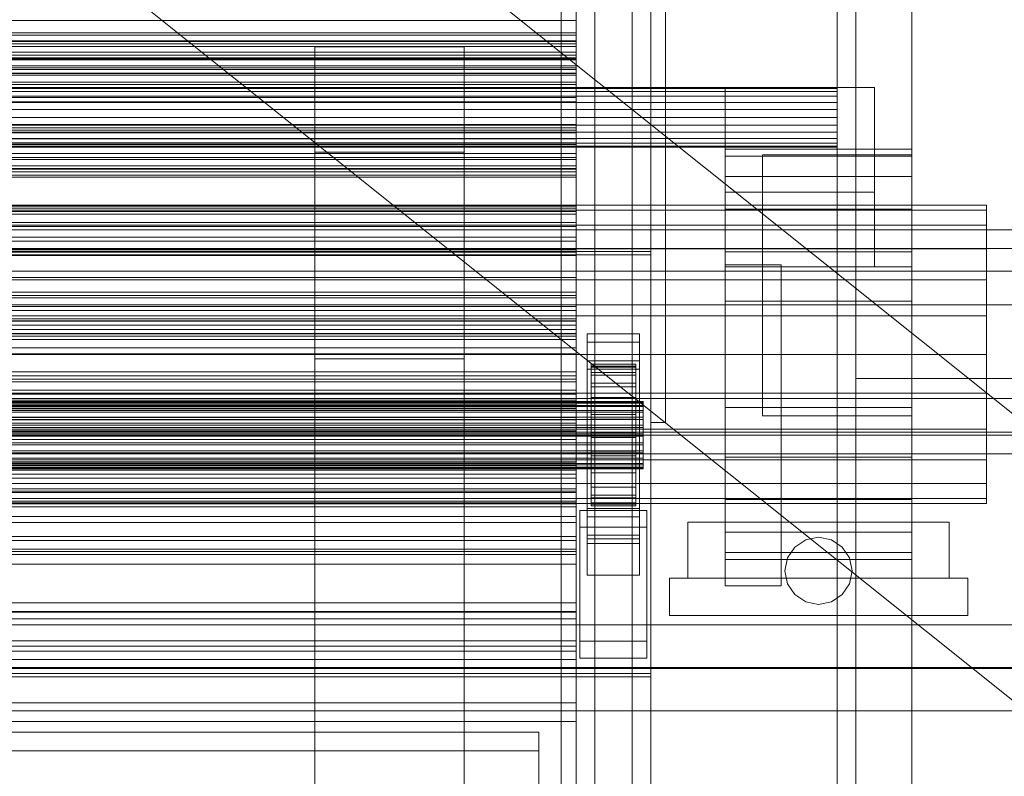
# Model space of a CAD drawing. Header units: millimetres. Extents: x -3490 to 61924, y -72580 to 6847.
# Tile 255 of 256: x 1101 to 1365, y -35097 to -34894. Entities that reach past the tile are written whole.
import ezdxf

# ---------------------------------------------------------------- set-up
doc = ezdxf.new("R2010")
doc.units = ezdxf.units.MM
for name, color, linetype, lineweight in [('COTAS_O', 1, 'Continuous', 0), ('COTAS_P', 1, 'Continuous', 0), ('frontal_C03', 7, 'Continuous', 0), ('frontal_secador', 7, 'Continuous', 0), ('frontal_tolva', 7, 'Continuous', 0)]:
    doc.layers.add(name, color=color, linetype=linetype, lineweight=lineweight)
doc.dimstyles.new('R19_100', dxfattribs={"dimtxt": 250, "dimasz": 150, "dimexe": 150, "dimexo": 80, "dimgap": 100, "dimtad": 1, "dimtih": 1, "dimtoh": 1, "dimdsep": 46, "dimcen": 0.09, "dimadec": 0, "dimazin": 0, "dimtfac": 1, "dimtdec": 4, "dimtofl": 0, "dimtmove": 0, "dimatfit": 3, "dimfxl": 1, "dimtolj": 1, "dimtzin": 0, "dimarcsym": 0})

# ---------------------------------------------------------------- blocks, each defined once
blk = doc.blocks.new('DIM_R29_52')
at = {"layer": 'COTAS_P'}
for p, q in [((-1750, -34600), (-1600, -34555)), ((2600, -34600), (2450, -34555)), ((-1750, -35500), (-1750, -34600)), ((-1750, -34600), (2600, -34600)), ((-1750, -34600), (-1600, -34645)), ((2600, -34600), (2450, -34645)), ((2600, -35500), (2600, -34600))]:
    blk.add_line(p, q, dxfattribs=at)
blk.add_text('4350 P', height=250, dxfattribs=at).set_placement((425, -34500))
blk = doc.blocks.new('DIM_R29_65')
at = {"layer": 'COTAS_O'}
for p, q in [((-1400, -35300), (-1250, -35255)), ((1400, -35300), (1250, -35255)), ((-1400, -36000), (-1400, -35300)), ((-1400, -35300), (1400, -35300)), ((-1400, -35300), (-1250, -35345)), ((1400, -35300), (1250, -35345)), ((1400, -36000), (1400, -35300))]:
    blk.add_line(p, q, dxfattribs=at)
blk.add_text('2800 O', height=250, dxfattribs=at).set_placement((0, -35200))

msp = doc.modelspace()

# ---------------------------------------------------------------- linework, layer by layer
at = {"layer": 'frontal_C03'}
for p, q in [((1270, -35001.792), (1270, -32441.623)), ((1274, -32441.623), (1274, -35001.792)), ((1270, -34875.113), (1270, -35001.792)), ((1274, -35001.792), (1274, -34875.113)), ((1250, -34899.448), (-1250, -34899.448)), ((1250, -34900.33), (-1250, -34900.33)), ((1250, -34900.983), (-1250, -34900.983)), ((1250, -34900.33), (1250, -34899.448)), ((1250, -34899.448), (1250, -34900.983)), ((1250, -34903.291), (1250, -34900.33)), ((1250, -34900.983), (1250, -34904.348)), ((1250, -34903.291), (-1250, -34903.291)), ((1250, -34907.2), (1250, -34903.291)), ((-1250, -34904.348), (1250, -34904.348)), ((1250, -34904.348), (1250, -34908.257)), ((1250, -34907.2), (-1250, -34907.2)), ((1250, -34908.257), (-1250, -34908.257)), ((1250, -34910.565), (1250, -34907.2)), ((1250, -34908.257), (1250, -34911.218)), ((1250, -34910.565), (-1250, -34910.565)), ((1250, -34911.218), (-1250, -34911.218)), ((1250, -34912.1), (1250, -34910.565)), ((1250, -34911.218), (1250, -34912.1)), ((1250, -34912.1), (-1250, -34912.1)), ((1250, -34921.906), (-1250, -34921.906)), ((1250, -34922.787), (1250, -34921.906)), ((1250, -34921.906), (1250, -34923.441)), ((1250, -34922.787), (-1250, -34922.787)), ((1250, -34923.441), (-1250, -34923.441)), ((1250, -34925.748), (1250, -34922.787)), ((1250, -34923.441), (1250, -34926.806)), ((1250, -34925.748), (-1250, -34925.748)), ((-1250, -34926.806), (1250, -34926.806)), ((1250, -34929.658), (1250, -34925.748)), ((1250, -34926.806), (1250, -34930.715)), ((1250, -34929.658), (-1250, -34929.658)), ((1250, -34933.022), (1250, -34929.658)), ((1250, -34930.715), (-1250, -34930.715)), ((1250, -34930.715), (1250, -34933.676)), ((1250, -34933.022), (-1250, -34933.022)), ((1250, -34933.676), (-1250, -34933.676)), ((1250, -34934.557), (-1250, -34934.557)), ((1250, -34934.557), (1250, -34933.022)), ((1250, -34933.676), (1250, -34934.557)), ((1250, -34944.364), (-1250, -34944.364)), ((1250, -34945.245), (-1250, -34945.245)), ((1250, -34945.245), (1250, -34944.364)), ((1250, -34944.364), (1250, -34945.898)), ((1250, -34948.206), (1250, -34945.245)), ((1250, -34945.898), (-1250, -34945.898)), ((1250, -34948.206), (-1250, -34948.206)), ((1250, -34945.898), (1250, -34949.263)), ((1250, -34952.115), (1250, -34948.206)), ((1530, -34950.129), (-1530, -34950.129)), ((-1250, -34949.263), (1250, -34949.263)), ((1250, -34949.263), (1250, -34953.173)), ((1250, -34952.115), (-1250, -34952.115)), ((1250, -34953.173), (-1250, -34953.173)), ((1250, -34955.48), (1250, -34952.115)), ((1250, -34953.173), (1250, -34956.134)), ((1530, -34955.129), (-1530, -34955.129)), ((1270, -34955.96), (-1270, -34955.96)), ((1250, -34955.48), (-1250, -34955.48)), ((1250, -34956.134), (-1250, -34956.134)), ((1250, -34957.015), (1250, -34955.48)), ((1250, -34956.134), (1250, -34957.015)), ((1270, -35068.997), (1270, -34955.96)), ((1270, -34956.859), (1270, -34955.96)), ((-1270, -34956.859), (1270, -34956.859)), ((1250, -34957.015), (-1250, -34957.015)), ((1270, -34956.859), (1270, -35069.896)), ((-1500, -34961.228), (1500, -34961.228)), ((1250, -34966.821), (-1250, -34966.821)), ((1250, -34967.703), (1250, -34966.821)), ((1250, -34966.821), (1250, -34968.356)), ((1250, -34967.703), (-1250, -34967.703)), ((1250, -34968.356), (-1250, -34968.356)), ((1250, -34970.664), (1250, -34967.703)), ((1250, -34968.356), (1250, -34971.721)), ((1500, -34970.211), (-1500, -34970.211)), ((1250, -34970.664), (-1250, -34970.664)), ((-1250, -34971.721), (1250, -34971.721)), ((1250, -34974.573), (1250, -34970.664)), ((1250, -34971.721), (1250, -34975.63)), ((-1250, -34973.155), (1250, -34973.155)), ((-1250, -34973.953), (1250, -34973.953)), ((-1250, -34974.537), (1250, -34974.537)), ((1250, -34974.573), (-1250, -34974.573)), ((1250, -34974.537), (1250, -34973.155)), ((1250, -34973.155), (1250, -34973.953)), ((1250, -34973.953), (1250, -34976.875)), ((1250, -34978.004), (1250, -34974.537)), ((1250, -34977.938), (1250, -34974.573)), ((1250, -34975.63), (-1250, -34975.63)), ((-1250, -34976.875), (1250, -34976.875)), ((1250, -34975.63), (1250, -34978.591)), ((1250, -34976.875), (1250, -34981.724)), ((1250, -34977.938), (-1250, -34977.938)), ((-1250, -34978.004), (1250, -34978.004)), ((1250, -34978.591), (-1250, -34978.591)), ((1250, -34979.473), (-1250, -34979.473)), ((1250, -34979.473), (1250, -34977.938)), ((1250, -34983.32), (1250, -34978.004)), ((1250, -34978.591), (1250, -34979.473)), ((1253, -34980.252), (1253, -34978.007)), ((1253, -34978.007), (1267, -34978.007)), ((1253, -35024.781), (1253, -34978.007)), ((1267, -34978.007), (1267, -34980.252)), ((1267, -34978.007), (1267, -35024.781)), ((-1250, -34981.724), (1250, -34981.724)), ((1250, -34981.724), (1250, -34988.167)), ((1267, -34980.252), (1253, -34980.252)), ((1253, -34980.252), (1253, -35027.026)), ((1267, -35027.026), (1267, -34980.252)), ((-1250, -34983.32), (1250, -34983.32)), ((1250, -34990.123), (1250, -34983.32)), ((1253, -34987.439), (1253, -34985.193)), ((1253, -34985.193), (1267, -34985.193)), ((1253, -35031.967), (1253, -34985.193)), ((1267, -34985.193), (1267, -34987.439)), ((1267, -34985.193), (1267, -35031.967)), ((1267, -34987.439), (1253, -34987.439)), ((1253, -34987.439), (1253, -35034.213)), ((1254, -34996.141), (1254, -34986.147)), ((1254, -34986.147), (1254, -34986.968)), ((1254, -34986.147), (1266, -34986.147)), ((1254, -34986.621), (1254, -34986.147)), ((1254, -34996.365), (1254, -34986.621)), ((1254, -34986.621), (1266, -34986.621)), ((1254, -34988.356), (1254, -34986.621)), ((1254, -34996.53), (1254, -34986.968)), ((1254, -34986.968), (1254, -34989.026)), ((1254, -34986.968), (1266, -34986.968)), ((1266, -34986.968), (1266, -34986.147)), ((1266, -34986.147), (1266, -34996.141)), ((1266, -34986.147), (1266, -34986.621)), ((1266, -34986.621), (1266, -34996.365)), ((1266, -34986.621), (1266, -34988.356)), ((1266, -34989.026), (1266, -34986.968)), ((1266, -34986.968), (1266, -34996.53)), ((1267, -35034.213), (1267, -34987.439)), ((-1250, -34988.167), (1250, -34988.167)), ((1250, -34989.279), (-1250, -34989.279)), ((-1250, -34990.123), (1250, -34990.123)), ((1250, -34990.16), (-1250, -34990.16)), ((1250, -34988.167), (1250, -34995.768)), ((1250, -34990.16), (1250, -34989.279)), ((1250, -34989.279), (1250, -34990.814)), ((1250, -34997.949), (1250, -34990.123)), ((1250, -34993.121), (1250, -34990.16)), ((1254, -34997.187), (1254, -34988.356)), ((1254, -34988.356), (1266, -34988.356)), ((1254, -34991.235), (1254, -34988.356)), ((1254, -34997.505), (1254, -34989.026)), ((1254, -34989.026), (1254, -34992.183)), ((1254, -34989.026), (1266, -34989.026)), ((1266, -34988.356), (1266, -34997.187)), ((1266, -34988.356), (1266, -34991.235)), ((1266, -34992.183), (1266, -34989.026)), ((1266, -34989.026), (1266, -34997.505)), ((1250, -34990.814), (-1250, -34990.814)), ((1250, -34993.121), (-1250, -34993.121)), ((1250, -34990.814), (1250, -34994.178)), ((1250, -34997.031), (1250, -34993.121)), ((1254, -34998.551), (1254, -34991.235)), ((1254, -34991.235), (1266, -34991.235)), ((1254, -34995.061), (1254, -34991.235)), ((1254, -34999), (1254, -34992.183)), ((1254, -34992.183), (1254, -34996.222)), ((1254, -34992.183), (1266, -34992.183)), ((1266, -34991.235), (1266, -34998.551)), ((1266, -34991.235), (1266, -34995.061)), ((1266, -34996.222), (1266, -34992.183)), ((1266, -34992.183), (1266, -34999)), ((1500, -34995.334), (-1500, -34995.334)), ((-1250, -34994.178), (1250, -34994.178)), ((-1250, -34995.768), (1250, -34995.768)), ((1250, -34994.178), (1250, -34998.088)), ((1250, -34995.768), (1250, -35004.006)), ((1254, -35000.363), (1254, -34995.061)), ((1254, -34995.061), (1266, -34995.061)), ((1254, -34999.573), (1254, -34995.061)), ((1266, -34995.061), (1266, -35000.363)), ((1266, -34995.061), (1266, -34999.573)), ((-1268, -34996.141), (1268, -34996.141)), ((-1268, -34996.365), (1268, -34996.365)), ((-1268, -34996.53), (1268, -34996.53)), ((-1268, -34997.187), (1268, -34997.187)), ((-1268, -34997.505), (1268, -34997.505)), ((-1268, -34998.551), (1268, -34998.551)), ((1250, -34997.031), (-1250, -34997.031)), ((1250, -34997.949), (-1250, -34997.949)), ((1250, -34998.088), (-1250, -34998.088)), ((1250, -35000.395), (1250, -34997.031)), ((1250, -35006.264), (1250, -34997.949)), ((1250, -34998.088), (1250, -35001.049)), ((1254, -34996.53), (1254, -34996.141)), ((1266, -34996.141), (1254, -34996.141)), ((1254, -34996.141), (1254, -34996.365)), ((1254, -35000.913), (1254, -34996.222)), ((1254, -34996.222), (1254, -35000.868)), ((1254, -34996.222), (1266, -34996.222)), ((1266, -34996.365), (1254, -34996.365)), ((1254, -34996.365), (1254, -34997.187)), ((1254, -34997.505), (1254, -34996.53)), ((1266, -34996.53), (1254, -34996.53)), ((1266, -34997.187), (1254, -34997.187)), ((1254, -34997.187), (1254, -34998.551)), ((1254, -34999), (1254, -34997.505)), ((1266, -34997.505), (1254, -34997.505)), ((1266, -34998.551), (1254, -34998.551)), ((1254, -34998.551), (1254, -35000.363)), ((1266, -34996.141), (1266, -34996.53)), ((1266, -34996.365), (1266, -34996.141)), ((1266, -35000.868), (1266, -34996.222)), ((1266, -34996.222), (1266, -35000.913)), ((1266, -34997.187), (1266, -34996.365)), ((1266, -34996.53), (1266, -34997.505)), ((1266, -34998.551), (1266, -34997.187)), ((1266, -34997.505), (1266, -34999)), ((1266, -35000.363), (1266, -34998.551)), ((1268, -34996.53), (1268, -34996.141)), ((1268, -34996.141), (1268, -34996.365)), ((1268, -34996.365), (1268, -34997.187)), ((1268, -34997.505), (1268, -34996.53)), ((1268, -34997.187), (1268, -34998.551)), ((1268, -34999), (1268, -34997.505)), ((1268, -34998.551), (1268, -35000.363)), ((-1268, -34999), (1268, -34999)), ((-1268, -35000.363), (1268, -35000.363)), ((-1268, -35000.913), (1268, -35000.913)), ((1250, -35000.395), (-1250, -35000.395)), ((1250, -35001.049), (-1250, -35001.049)), ((1250, -35001.93), (1250, -35000.395)), ((1250, -35001.049), (1250, -35001.93)), ((1254, -35000.913), (1254, -34999)), ((1266, -34999), (1254, -34999)), ((1254, -35002.501), (1254, -34999.573)), ((1254, -34999.573), (1266, -34999.573)), ((1254, -35004.465), (1254, -34999.573)), ((1266, -35000.363), (1254, -35000.363)), ((1254, -35000.363), (1254, -35002.501)), ((1254, -35000.868), (1254, -35003.114)), ((1266, -35000.868), (1254, -35000.868)), ((1254, -35000.868), (1254, -35005.806)), ((1254, -35003.114), (1254, -35000.913)), ((1266, -35000.913), (1254, -35000.913)), ((1266, -34999), (1266, -35000.913)), ((1266, -34999.573), (1266, -35002.501)), ((1266, -34999.573), (1266, -35004.465)), ((1266, -35002.501), (1266, -35000.363)), ((1266, -35003.114), (1266, -35000.868)), ((1266, -35005.806), (1266, -35000.868)), ((1266, -35000.913), (1266, -35003.114)), ((1268, -35000.913), (1268, -34999)), ((1268, -35000.363), (1268, -35002.501)), ((1268, -35003.114), (1268, -35000.913)), ((-1268, -35002.501), (1268, -35002.501)), ((1268, -35003.114), (-1268, -35003.114)), ((1250, -35001.93), (-1250, -35001.93)), ((1266, -35002.501), (1254, -35002.501)), ((1254, -35002.501), (1254, -35004.818)), ((1254, -35003.114), (1266, -35003.114)), ((1254, -35005.453), (1254, -35003.114)), ((1266, -35004.818), (1266, -35002.501)), ((1266, -35003.114), (1266, -35005.453)), ((1268, -35002.501), (1268, -35004.818)), ((1268, -35005.453), (1268, -35003.114)), ((1270, -35001.792), (1274, -35001.792)), ((1530, -35005.129), (-1530, -35005.129)), ((-1500, -35004.317), (1500, -35004.317)), ((-1268, -35004.818), (1268, -35004.818)), ((-1268, -35005.453), (1268, -35005.453)), ((-1250, -35004.006), (1250, -35004.006)), ((-1250, -35006.264), (1250, -35006.264)), ((1250, -35004.006), (1250, -35012.322)), ((1250, -35014.503), (1250, -35006.264)), ((1254, -35004.818), (1254, -35004.465)), ((1254, -35004.465), (1266, -35004.465)), ((1254, -35009.402), (1254, -35004.465)), ((1266, -35004.818), (1254, -35004.818)), ((1254, -35004.818), (1254, -35007.156)), ((1254, -35007.77), (1254, -35005.453)), ((1254, -35005.453), (1254, -35005.806)), ((1266, -35005.453), (1254, -35005.453)), ((1254, -35005.806), (1254, -35010.697)), ((1254, -35005.806), (1266, -35005.806)), ((1266, -35004.465), (1266, -35004.818)), ((1266, -35004.465), (1266, -35009.402)), ((1266, -35007.156), (1266, -35004.818)), ((1266, -35005.806), (1266, -35005.453)), ((1266, -35005.453), (1266, -35007.77)), ((1266, -35010.697), (1266, -35005.806)), ((1268, -35004.818), (1268, -35007.156)), ((1268, -35007.77), (1268, -35005.453)), ((-1268, -35007.156), (1268, -35007.156)), ((-1268, -35007.77), (1268, -35007.77)), ((1254, -35007.156), (1254, -35009.402)), ((1266, -35007.156), (1254, -35007.156)), ((1254, -35007.156), (1254, -35009.357)), ((1254, -35009.907), (1254, -35007.77)), ((1254, -35007.77), (1254, -35010.697)), ((1266, -35007.77), (1254, -35007.77)), ((1266, -35009.402), (1266, -35007.156)), ((1266, -35009.357), (1266, -35007.156)), ((1266, -35010.697), (1266, -35007.77)), ((1266, -35007.77), (1266, -35009.907)), ((1268, -35007.156), (1268, -35009.357)), ((1268, -35009.907), (1268, -35007.77)), ((1530, -35010.129), (-1530, -35010.129)), ((-1268, -35009.357), (1268, -35009.357)), ((-1268, -35009.907), (1268, -35009.907)), ((-1268, -35011.271), (1268, -35011.271)), ((-1268, -35011.72), (1268, -35011.72)), ((1250, -35011.737), (-1250, -35011.737)), ((1250, -35012.618), (1250, -35011.737)), ((1250, -35011.737), (1250, -35013.271)), ((1254, -35009.357), (1254, -35014.049)), ((1266, -35009.357), (1254, -35009.357)), ((1254, -35009.357), (1254, -35011.271)), ((1254, -35009.402), (1266, -35009.402)), ((1254, -35014.049), (1254, -35009.402)), ((1254, -35011.72), (1254, -35009.907)), ((1254, -35009.907), (1254, -35015.21)), ((1266, -35009.907), (1254, -35009.907)), ((1254, -35010.697), (1254, -35015.21)), ((1254, -35010.697), (1266, -35010.697)), ((1254, -35011.271), (1254, -35018.088)), ((1266, -35011.271), (1254, -35011.271)), ((1254, -35011.271), (1254, -35012.766)), ((1254, -35013.083), (1254, -35011.72)), ((1254, -35011.72), (1254, -35019.036)), ((1266, -35011.72), (1254, -35011.72)), ((1266, -35014.049), (1266, -35009.357)), ((1266, -35011.271), (1266, -35009.357)), ((1266, -35009.402), (1266, -35014.049)), ((1266, -35015.21), (1266, -35009.907)), ((1266, -35009.907), (1266, -35011.72)), ((1266, -35015.21), (1266, -35010.697)), ((1266, -35018.088), (1266, -35011.271)), ((1266, -35012.766), (1266, -35011.271)), ((1266, -35019.036), (1266, -35011.72)), ((1266, -35011.72), (1266, -35013.083)), ((1268, -35009.357), (1268, -35011.271)), ((1268, -35011.72), (1268, -35009.907)), ((1268, -35011.271), (1268, -35012.766)), ((1268, -35013.083), (1268, -35011.72)), ((-1268, -35012.766), (1268, -35012.766)), ((-1268, -35013.083), (1268, -35013.083)), ((-1268, -35013.741), (1268, -35013.741)), ((-1268, -35013.905), (1268, -35013.905)), ((-1268, -35014.13), (1268, -35014.13)), ((-1250, -35012.322), (1250, -35012.322)), ((1250, -35012.618), (-1250, -35012.618)), ((1250, -35013.271), (-1250, -35013.271)), ((1250, -35012.322), (1250, -35020.147)), ((1250, -35015.579), (1250, -35012.618)), ((1250, -35013.271), (1250, -35016.636)), ((1254, -35012.766), (1254, -35021.244)), ((1266, -35012.766), (1254, -35012.766)), ((1254, -35012.766), (1254, -35013.741)), ((1254, -35013.905), (1254, -35013.083)), ((1254, -35013.083), (1254, -35021.915)), ((1266, -35013.083), (1254, -35013.083)), ((1254, -35013.741), (1254, -35023.303)), ((1266, -35013.741), (1254, -35013.741)), ((1254, -35013.741), (1254, -35014.13)), ((1254, -35014.13), (1254, -35013.905)), ((1254, -35013.905), (1254, -35023.65)), ((1266, -35013.905), (1254, -35013.905)), ((1254, -35014.049), (1266, -35014.049)), ((1254, -35018.088), (1254, -35014.049)), ((1254, -35014.13), (1254, -35024.123)), ((1266, -35014.13), (1254, -35014.13)), ((1266, -35021.244), (1266, -35012.766)), ((1266, -35013.741), (1266, -35012.766)), ((1266, -35021.915), (1266, -35013.083)), ((1266, -35013.083), (1266, -35013.905)), ((1266, -35023.303), (1266, -35013.741)), ((1266, -35014.13), (1266, -35013.741)), ((1266, -35023.65), (1266, -35013.905)), ((1266, -35013.905), (1266, -35014.13)), ((1266, -35014.049), (1266, -35018.088)), ((1266, -35024.123), (1266, -35014.13)), ((1268, -35012.766), (1268, -35013.741)), ((1268, -35013.905), (1268, -35013.083)), ((1268, -35013.741), (1268, -35014.13)), ((1268, -35014.13), (1268, -35013.905)), ((-1250, -35014.503), (1250, -35014.503)), ((1250, -35015.579), (-1250, -35015.579)), ((-1250, -35016.636), (1250, -35016.636)), ((1250, -35022.103), (1250, -35014.503)), ((1250, -35019.488), (1250, -35015.579)), ((1250, -35016.636), (1250, -35020.546)), ((1254, -35015.21), (1254, -35019.036)), ((1254, -35015.21), (1266, -35015.21)), ((1266, -35019.036), (1266, -35015.21)), ((1250, -35019.488), (-1250, -35019.488)), ((1250, -35022.853), (1250, -35019.488)), ((1254, -35018.088), (1266, -35018.088)), ((1254, -35021.244), (1254, -35018.088)), ((1254, -35019.036), (1254, -35021.915)), ((1254, -35019.036), (1266, -35019.036)), ((1266, -35018.088), (1266, -35021.244)), ((1266, -35021.915), (1266, -35019.036)), ((-1250, -35020.147), (1250, -35020.147)), ((1250, -35020.546), (-1250, -35020.546)), ((-1250, -35022.103), (1250, -35022.103)), ((1250, -35020.147), (1250, -35026.95)), ((1250, -35020.546), (1250, -35023.506)), ((1250, -35028.547), (1250, -35022.103)), ((1253, -35032.938), (1253, -35022.158)), ((1253, -35022.158), (1267, -35022.158)), ((1253, -35031.902), (1253, -35022.158)), ((1254, -35021.244), (1266, -35021.244)), ((1254, -35023.303), (1254, -35021.244)), ((1254, -35021.915), (1254, -35023.65)), ((1254, -35021.915), (1266, -35021.915)), ((1266, -35021.244), (1266, -35023.303)), ((1266, -35023.65), (1266, -35021.915)), ((1267, -35022.158), (1267, -35032.938)), ((1267, -35022.158), (1267, -35031.902)), ((1250, -35022.853), (-1250, -35022.853)), ((1250, -35023.506), (-1250, -35023.506)), ((1250, -35024.388), (-1250, -35024.388)), ((1250, -35024.388), (1250, -35022.853)), ((1250, -35023.506), (1250, -35024.388)), ((1267, -35024.781), (1253, -35024.781)), ((1253, -35024.781), (1253, -35027.026)), ((1254, -35023.303), (1266, -35023.303)), ((1254, -35024.123), (1254, -35023.303)), ((1254, -35023.65), (1254, -35024.123)), ((1254, -35023.65), (1266, -35023.65)), ((1254, -35024.123), (1266, -35024.123)), ((1266, -35023.303), (1266, -35024.123)), ((1266, -35024.123), (1266, -35023.65)), ((1267, -35027.026), (1267, -35024.781)), ((-1250, -35026.95), (1250, -35026.95)), ((1250, -35026.95), (1250, -35032.266)), ((1251, -35029.794), (1251, -35025.302)), ((1251, -35025.302), (1269, -35025.302)), ((1251, -35060.382), (1251, -35025.302)), ((1253, -35027.026), (1267, -35027.026)), ((1269, -35025.302), (1269, -35029.794)), ((1269, -35025.302), (1269, -35060.382)), ((-1250, -35028.547), (1250, -35028.547)), ((1250, -35033.395), (1250, -35028.547)), ((1269, -35029.794), (1251, -35029.794)), ((1251, -35064.874), (1251, -35029.794)), ((1269, -35064.874), (1269, -35029.794)), ((-1250, -35032.266), (1250, -35032.266)), ((1250, -35032.266), (1250, -35035.733)), ((1267, -35031.902), (1253, -35031.902)), ((1253, -35031.902), (1253, -35042.682)), ((1267, -35031.967), (1253, -35031.967)), ((1253, -35031.967), (1253, -35034.213)), ((1267, -35032.938), (1253, -35032.938)), ((1253, -35032.938), (1253, -35042.682)), ((1267, -35042.682), (1267, -35031.902)), ((1267, -35034.213), (1267, -35031.967)), ((1267, -35042.682), (1267, -35032.938)), ((-1250, -35033.395), (1250, -35033.395)), ((1250, -35036.318), (1250, -35033.395)), ((1253, -35034.213), (1267, -35034.213)), ((-1250, -35035.733), (1250, -35035.733)), ((-1250, -35036.318), (1250, -35036.318)), ((-1250, -35037.115), (1250, -35037.115)), ((1250, -35035.733), (1250, -35037.115)), ((1250, -35037.115), (1250, -35036.318)), ((1253, -35042.682), (1267, -35042.682)), ((1250, -35050.062), (-1250, -35050.062)), ((1250, -35052.554), (1250, -35050.062)), ((1250, -35050.062), (1250, -35054.381)), ((1250, -35052.554), (-1250, -35052.554)), ((1250, -35061.687), (1250, -35052.554)), ((-1500, -35055.95), (1500, -35055.95)), ((1250, -35054.381), (-1250, -35054.381)), ((1250, -35054.381), (1250, -35065.216)), ((1250, -35061.687), (-1250, -35061.687)), ((1250, -35076.838), (1250, -35061.687)), ((1269, -35060.382), (1251, -35060.382)), ((1251, -35060.382), (1251, -35064.874)), ((1269, -35064.874), (1269, -35060.382)), ((1250, -35065.216), (-1250, -35065.216)), ((1250, -35065.216), (1250, -35081.828)), ((1251, -35064.874), (1269, -35064.874)), ((1500, -35067.358), (-1500, -35067.358)), ((1500, -35067.643), (-1500, -35067.643)), ((-1270, -35068.997), (1270, -35068.997)), ((1270, -35069.896), (-1270, -35069.896)), ((1270, -35069.896), (1270, -35068.997)), ((1250, -35076.838), (-1250, -35076.838)), ((1250, -35096.975), (1250, -35076.838)), ((-1500, -35079.051), (1500, -35079.051)), ((1250, -35081.828), (-1250, -35081.828)), ((1250, -35081.828), (1250, -35103.087))]:
    msp.add_line(p, q, dxfattribs=at)
at = {"layer": 'frontal_secador'}
for p, q in [((1340, -36000), (1340, -33000)), ((1265, -35980), (1265, -33075)), ((1270, -35980), (1270, -33075)), ((1320, -35980), (1320, -33075)), ((1325, -36000), (1325, -33075)), ((1325, -35980), (1325, -33075)), ((1250, -35200), (1250, -34550)), ((1255, -35200), (1255, -34550)), ((1320, -35200), (1320, -34550)), ((1325, -35200), (1325, -34550)), ((1250, -35100), (1250, -34650)), ((1246, -35299), (1246, -34794)), ((1246, -34794), (1246, -34894)), ((1250, -34794), (1250, -35299)), ((1250, -34894), (1250, -34794)), ((-1250, -34894), (1250, -34894)), ((1246, -34894), (1246, -35399)), ((1246, -34894), (1250, -34894)), ((1250, -34897.382), (1250, -34893.65)), ((1250, -34894), (1250, -34898)), ((1250, -35399), (1250, -34894)), ((1250, -34902.485), (1250, -34894)), ((1250, -34897.382), (-1250, -34897.382)), ((1250, -34898), (-1250, -34898)), ((1250, -34897.382), (1250, -34899.689)), ((1250, -34899.689), (-1250, -34899.689)), ((1250, -34902.485), (-1250, -34902.485)), ((1180, -34901.071), (1180, -35161.071)), ((1220, -34901.071), (1180, -34901.071)), ((1180, -34901.071), (1180, -34929.355)), ((1220, -35161.071), (1220, -34901.071)), ((1220, -34929.355), (1220, -34901.071)), ((1250, -35403.243), (1250, -34902.485)), ((1250, -34908.142), (1250, -34902.485)), ((1250, -34904), (-1250, -34904)), ((1250, -34904.545), (-1250, -34904.545)), ((1250, -34906.144), (-1250, -34906.144)), ((1250, -34906.709), (1250, -34904)), ((1250, -34904.545), (1250, -34904)), ((1250, -34906.144), (1250, -34904.545)), ((1250, -34908.686), (1250, -34906.144)), ((1250, -34906.709), (-1250, -34906.709)), ((-1250, -34908.142), (1250, -34908.142)), ((1250, -34908.686), (-1250, -34908.686)), ((1250, -34914.651), (1250, -34906.709)), ((1250, -34908.142), (1250, -35406.071)), ((1250, -34912), (1250, -34908.686)), ((1320, -34912), (-1320, -34912)), ((1320, -34912.273), (-1320, -34912.273)), ((1320, -34913.072), (-1320, -34913.072)), ((1250, -34912), (-1250, -34912)), ((1250, -34915.859), (1250, -34912)), ((1290, -34912), (1330, -34912)), ((1290, -34940), (1290, -34912)), ((1320, -34912.273), (1320, -34912)), ((1320, -34913.072), (1320, -34912.273)), ((1320, -34914.343), (1320, -34913.072)), ((1330, -34940), (1330, -34912)), ((1320, -34914.343), (-1320, -34914.343)), ((1320, -34916), (-1320, -34916)), ((1250, -34914.651), (-1250, -34914.651)), ((1250, -34915.859), (-1250, -34915.859)), ((1250, -34927.285), (1250, -34914.651)), ((1250, -34920), (1250, -34915.859)), ((1320, -34916), (1320, -34914.343)), ((1320, -34917.929), (1320, -34916)), ((1320, -34917.929), (-1320, -34917.929)), ((1320, -34920), (1320, -34917.929)), ((-1320, -34920), (1320, -34920)), ((1320, -34922.071), (-1320, -34922.071)), ((-1250, -34920), (1250, -34920)), ((1250, -34924.141), (1250, -34920)), ((1320, -34922.071), (1320, -34920)), ((1320, -34922.071), (1320, -34924)), ((1320, -34924), (-1320, -34924)), ((1250, -34924.141), (-1250, -34924.141)), ((1250, -34924.141), (1250, -34928)), ((1320, -34924), (1320, -34925.657)), ((1320, -34925.657), (-1320, -34925.657)), ((1320, -34926.928), (-1320, -34926.928)), ((1250, -34927.285), (-1250, -34927.285)), ((1250, -34943.75), (1250, -34927.285)), ((1320, -34925.657), (1320, -34926.928)), ((1320, -34926.928), (1320, -34927.727)), ((1320, -34927.727), (-1320, -34927.727)), ((1320, -34928), (-1320, -34928)), ((1250, -34928), (-1250, -34928)), ((1180, -35189.355), (1180, -34929.355)), ((1180, -34929.355), (1220, -34929.355)), ((1220, -34929.355), (1220, -35189.355)), ((1250, -34928), (1250, -34931.314)), ((1290, -34930.374), (1290, -34928.5)), ((1340, -34928.5), (1290, -34928.5)), ((1300, -34930), (1340, -34930)), ((1300, -34960), (1300, -34930)), ((1320, -34927.727), (1320, -34928)), ((1340, -34930.374), (1340, -34928.5)), ((1340, -34960), (1340, -34930)), ((1250, -34931.314), (-1250, -34931.314)), ((1250, -34931.314), (1250, -34933.856)), ((1290, -34935.869), (1290, -34930.374)), ((1340, -34930.374), (1290, -34930.374)), ((1340, -34935.869), (1340, -34930.374)), ((1250, -34933.856), (-1250, -34933.856)), ((1250, -34933.856), (1250, -34935.455)), ((1250, -34935.455), (-1250, -34935.455)), ((1250, -34936), (-1250, -34936)), ((1250, -34935.455), (1250, -34936)), ((1290, -34944.609), (1290, -34935.869)), ((1340, -34935.869), (1290, -34935.869)), ((1340, -34944.609), (1340, -34935.869)), ((1290, -34940), (1330, -34940)), ((1290, -34960), (1290, -34940)), ((1330, -34960), (1330, -34940)), ((1360, -34943.5), (-1360, -34943.5)), ((1360, -34944.863), (-1360, -34944.863)), ((1250, -34943.75), (-1250, -34943.75)), ((1250, -34962.924), (1250, -34943.75)), ((1290, -34956), (1290, -34944.609)), ((1340, -34944.609), (1290, -34944.609)), ((1340, -34956), (1340, -34944.609)), ((1360, -34944.863), (1360, -34943.5)), ((1360, -34948.859), (1360, -34944.863)), ((1360, -34948.859), (-1360, -34948.859)), ((1360, -34955.216), (1360, -34948.859)), ((1360, -34955.216), (-1360, -34955.216)), ((1290, -34969.265), (1290, -34956)), ((1340, -34956), (1290, -34956)), ((1340, -34969.265), (1340, -34956)), ((1360, -34963.5), (1360, -34955.216)), ((1290, -34959.5), (1305, -34959.5)), ((1290, -35045.5), (1290, -34959.5)), ((1290, -34960), (1330, -34960)), ((1300, -34960), (1340, -34960)), ((1300, -35000), (1300, -34960)), ((1305, -35045.5), (1305, -34959.5)), ((1340, -35000), (1340, -34960)), ((1360, -34963.5), (-1360, -34963.5)), ((1250, -34962.924), (-1250, -34962.924)), ((1250, -34983.5), (1250, -34962.924)), ((1360, -34973.147), (1360, -34963.5)), ((1290, -34983.5), (1290, -34969.265)), ((1340, -34969.265), (1290, -34969.265)), ((1340, -34983.5), (1340, -34969.265)), ((1360, -34973.147), (-1360, -34973.147)), ((1360, -34983.5), (1360, -34973.147)), ((-1360, -34983.5), (1360, -34983.5)), ((-1250, -34983.5), (1250, -34983.5)), ((1180, -35084.711), (1180, -34984.711)), ((1180, -34984.711), (1220, -34984.711)), ((1220, -35084.711), (1220, -34984.711)), ((1250, -35004.076), (1250, -34983.5)), ((1290, -34983.5), (1290, -34997.735)), ((1290, -34983.5), (1340, -34983.5)), ((1340, -34997.735), (1340, -34983.5)), ((1360, -34993.853), (1360, -34983.5)), ((1325, -34990), (1400, -34990)), ((1325, -36000), (1325, -34990)), ((1360, -34993.853), (-1360, -34993.853)), ((1360, -34993.853), (1360, -35003.5)), ((1290, -34997.735), (1290, -35011)), ((1340, -34997.735), (1290, -34997.735)), ((1340, -34997.735), (1340, -35011)), ((1300, -35000), (1340, -35000)), ((1360, -35003.5), (-1360, -35003.5)), ((1360, -35003.5), (1360, -35011.784)), ((1250, -35004.076), (-1250, -35004.076)), ((1250, -35004.076), (1250, -35023.25)), ((1360, -35011.784), (-1360, -35011.784)), ((1290, -35011), (1290, -35022.391)), ((1340, -35011), (1290, -35011)), ((1340, -35011), (1340, -35022.391)), ((1360, -35011.784), (1360, -35018.141)), ((1360, -35018.141), (-1360, -35018.141)), ((1360, -35018.141), (1360, -35022.137)), ((1360, -35022.137), (-1360, -35022.137)), ((1290, -35022.391), (1290, -35031.131)), ((1340, -35022.391), (1290, -35022.391)), ((1340, -35022.391), (1340, -35031.131)), ((1360, -35022.137), (1360, -35023.5)), ((1360, -35023.5), (-1360, -35023.5)), ((1250, -35023.25), (-1250, -35023.25)), ((1250, -35023.25), (1250, -35039.715)), ((1280, -35028.5), (1350, -35028.5)), ((1280, -35043.5), (1280, -35028.5)), ((1350, -35043.5), (1350, -35028.5)), ((1290, -35031.131), (1290, -35036.626)), ((1340, -35031.131), (1290, -35031.131)), ((1311.556, -35033.185), (1315, -35032.5)), ((1315, -35032.5), (1318.444, -35033.185)), ((1340, -35031.131), (1340, -35036.626)), ((1306.685, -35038.056), (1308.636, -35035.136)), ((1308.636, -35035.136), (1311.556, -35033.185)), ((1318.444, -35033.185), (1321.364, -35035.136)), ((1321.364, -35035.136), (1323.315, -35038.056)), ((1290, -35036.626), (1290, -35038.5)), ((1340, -35036.626), (1290, -35036.626)), ((1306, -35041.5), (1306.685, -35038.056)), ((1323.315, -35038.056), (1324, -35041.5)), ((1340, -35036.626), (1340, -35038.5)), ((1250, -35039.715), (-1250, -35039.715)), ((1250, -35039.715), (1250, -35052.349)), ((1340, -35038.5), (1290, -35038.5)), ((1275, -35043.5), (1355, -35043.5)), ((1275, -35053.5), (1275, -35043.5)), ((1280, -35043.5), (1350, -35043.5)), ((1306.685, -35044.944), (1306, -35041.5)), ((1324, -35041.5), (1323.315, -35044.944)), ((1355, -35053.5), (1355, -35043.5)), ((1290, -35045.5), (1305, -35045.5)), ((1308.636, -35047.864), (1306.685, -35044.944)), ((1323.315, -35044.944), (1321.364, -35047.864)), ((1311.556, -35049.815), (1308.636, -35047.864)), ((1321.364, -35047.864), (1318.444, -35049.815)), ((1315, -35050.5), (1311.556, -35049.815)), ((1318.444, -35049.815), (1315, -35050.5)), ((1250, -35052.349), (-1250, -35052.349)), ((1250, -35052.349), (1250, -35060.291)), ((1275, -35053.5), (1355, -35053.5)), ((1250, -35060.291), (-1250, -35060.291)), ((1250, -35060.291), (1250, -35063)), ((1250, -35063), (-1250, -35063)), ((-1240, -35084.711), (1240, -35084.711)), ((1180, -35084.711), (1220, -35084.711)), ((1240, -35089.711), (1240, -35084.711)), ((-1240, -35089.711), (1240, -35089.711)), ((1240, -35139.711), (1240, -35089.711))]:
    msp.add_line(p, q, dxfattribs=at)
at = {"layer": 'frontal_tolva'}
for p, q in [((1763.733, -35316.567), (716.733, -34479.567)), ((1726.267, -35363.433), (679.267, -34526.433))]:
    msp.add_line(p, q, dxfattribs=at)

# ---------------------------------------------------------------- dimensions: what is measured, and where the dimension line sits
at = {"layer": 'COTAS_O'}
dim = msp.add_aligned_dim(p1=(-1400, -36000), p2=(1400, -36000), distance=700, text='<> O', dimstyle='R19_100', dxfattribs=at)
dim.commit()
dim.dimension.update_dxf_attribs({"geometry": 'DIM_R29_65', "text_midpoint": (0, -35300)})
at = {"layer": 'COTAS_P'}
dim = msp.add_aligned_dim(p1=(-1750, -35500), p2=(2600, -35500), distance=900, text='<> P', dimstyle='R19_100', dxfattribs=at)
dim.commit()
dim.dimension.update_dxf_attribs({"geometry": 'DIM_R29_52', "text_midpoint": (425, -34600)})

doc.saveas('drawing.dxf')
